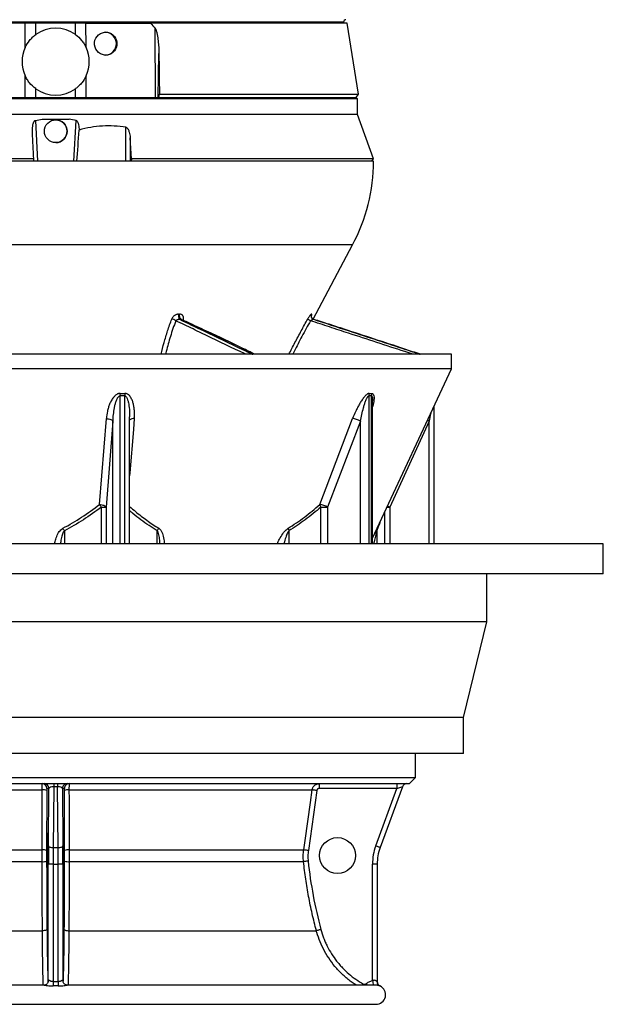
# Model space of a CAD drawing. Header units: millimetres. Extents: x 3838 to 8403, y 897 to 11532.
# Tile 2 of 5: x 5971 to 8403, y 897 to 5002. Entities that reach past the tile are written whole.
import ezdxf

# ---------------------------------------------------------------- set-up
doc = ezdxf.new("R2010")
doc.units = ezdxf.units.MM
doc.header["$LTSCALE"] = 5

msp = doc.modelspace()

# ---------------------------------------------------------------- linework, layer by layer
at = {"color": 8, "linetype": 'Continuous', "lineweight": 25}
for p, q in [((6120.9, 4991.7), (4920.8, 4991.7)), ((7321, 4991.7), (6120.9, 4991.7)), ((7358.1, 4062.3), (4883.7, 4062.3)), ((6388.9, 3432.8), (6388.9, 2816.8)), ((6408.6, 2816.8), (6408.6, 3432.8)), ((7425.8, 3432.8), (7425.8, 2816.8)), ((7437.3, 2816.8), (7437.3, 3432.8)), ((6359.9, 2816.8), (6359.9, 3327.9)), ((7391, 2816.8), (7391, 3327.9)), ((7678.1, 2816.8), (7678.1, 3327.9)), ((6311.7, 2816.8), (6311.7, 2969.6)), ((6330.9, 2969.6), (6330.9, 2816.8)), ((7226.2, 2816.8), (7226.2, 2969.6)), ((7254, 2969.6), (7254, 2816.8)), ((7502.4, 2969.6), (7513.4, 2969.6)), ((7513.4, 2969.6), (7513.4, 2816.8)), ((7493.3, 2816.8), (7493.3, 2950.1)), ((6157.2, 2870.6), (6157.2, 2816.8)), ((6544.5, 2816.8), (6544.5, 2870.6)), ((7092.7, 2870.6), (7092.7, 2816.8)), ((7459.1, 2870.6), (7459.1, 2816.8))]:
    msp.add_line(p, q, dxfattribs=at)
at = {"color": 7, "linetype": 'Continuous', "lineweight": 25}
for p, q in [((5994.4, 4986.6), (5912.5, 4986.6)), ((5994.1, 4885.9), (5994.4, 4986.6)), ((6037.8, 4986.6), (5994.4, 4986.6)), ((6037.8, 4939.3), (6037.8, 4986.6)), ((6120.9, 4986.6), (6037.8, 4986.6)), ((6204, 4986.6), (6120.9, 4986.6)), ((6247.4, 4986.6), (6204, 4986.6)), ((6204, 4939.3), (6204, 4986.6)), ((6247.8, 4885.9), (6247.4, 4986.6)), ((6247.4, 4986.6), (6329.3, 4986.6)), ((6329.3, 4986.6), (6516.7, 4986.6)), ((7335.9, 4986.6), (6516.7, 4986.6)), ((7320.9, 4986.6), (7321, 4991.7)), ((7383.5, 4691.5), (7335.9, 4986.6)), ((6537, 4676.6), (6536.2, 4964.2)), ((6548.2, 4676.6), (6551.3, 4861)), ((5993.5, 4676.6), (5993.7, 4768.1)), ((6248.4, 4676.6), (6248.1, 4768.1)), ((6037.8, 4676.6), (6037.8, 4714)), ((6204, 4676.6), (6204, 4714)), ((6551.2, 4676.6), (6553.3, 4691.5)), ((6553.3, 4691.5), (7383.5, 4691.5)), ((7372.8, 4676.6), (7383.5, 4691.5)), ((7378.4, 4671.6), (4863.4, 4671.6)), ((4868.4, 4676.6), (7373.4, 4676.6)), ((7378.4, 4671.6), (7373.4, 4676.6)), ((7378.4, 4606.6), (7378.4, 4671.6)), ((7378.4, 4606.6), (4863.4, 4606.6)), ((7445.9, 4421.6), (7378.4, 4606.6)), ((6036.5, 4581.6), (6045.4, 4411.6)), ((6065.1, 4586.6), (6177.5, 4586.6)), ((6121.3, 4584.1), (6121.3, 4584.1)), ((6197.1, 4411.6), (6206, 4581.6)), ((6414.1, 4411.6), (6414.1, 4553)), ((6121.3, 4489.1), (6121.3, 4489.1)), ((6437, 4421.6), (6431.4, 4509.4)), ((6431.4, 4509.4), (6431.4, 4411.6)), ((6029.9, 4421.6), (4795.9, 4421.6)), ((7445.9, 4411.6), (4795.9, 4411.6)), ((6030.5, 4411.6), (6029.9, 4421.6)), ((6437, 4421.6), (6435.3, 4411.6)), ((7445.9, 4421.6), (6437, 4421.6)), ((7435.9, 4411.6), (7445.9, 4421.6)), ((7194, 3753.6), (7358.1, 4062.3)), ((6633.3, 3773.8), (6637.4, 3773.8)), ((6641.5, 3752.5), (6637.3, 3752.5)), ((7187.1, 3773.8), (7187.9, 3773.8)), ((7196.2, 3752.5), (7195.4, 3752.5)), ((7770.9, 3606.6), (4470.9, 3606.6)), ((7770.9, 3545.5), (7770.9, 3606.6)), ((7770.9, 3545.5), (4470.9, 3545.5)), ((7441.8, 2839.7), (7770.9, 3545.5)), ((7441.8, 2816.8), (7441.8, 3414)), ((7698.7, 2816.8), (7698.7, 3390.7)), ((6303.3, 2980.2), (6332.2, 3338.5)), ((6359.9, 3327.9), (6330.9, 2969.6)), ((6429.3, 2816.8), (6429.3, 3346.3)), ((7221.7, 2980.2), (7358.6, 3338.5)), ((7391, 3327.9), (7254, 2969.6)), ((7678.1, 3327.9), (7513.4, 2969.6)), ((6311.7, 2969.6), (6330.9, 2969.6)), ((7226.2, 2969.6), (7254, 2969.6)), ((8403.4, 2816.8), (3838.4, 2816.8)), ((8403.4, 2691.8), (8403.4, 2816.8)), ((8403.4, 2691.8), (3838.4, 2691.8)), ((7918.4, 2491.8), (7918.4, 2691.8)), ((7918.4, 2491.8), (4323.4, 2491.8)), ((7820.9, 2091.8), (7918.4, 2491.8)), ((7820.9, 2091.8), (4420.9, 2091.8)), ((7820.9, 1941.8), (7820.9, 2091.8)), ((7820.9, 1941.8), (4420.9, 1941.8)), ((7620.9, 1841.6), (7620.9, 1941.8)), ((4620.9, 1841.6), (7620.9, 1841.6)), ((4645.9, 1816.6), (7595.9, 1816.6)), ((6113.2, 1816.6), (6113.2, 1803.5)), ((6128.7, 1816.6), (6128.7, 1803.5)), ((7595.9, 1816.6), (7620.9, 1841.6)), ((5051.7, 1790.8), (6065.4, 1790.8)), ((6084.4, 1788), (6083.4, 1537.6)), ((6093.1, 1796.6), (6084.6, 1796.6)), ((6090.8, 1556.9), (6093.1, 1796.6)), ((6113.2, 1803.5), (6110.8, 1550)), ((6128.7, 1803.5), (6113.2, 1803.5)), ((6131.1, 1550), (6128.7, 1803.5)), ((6148.8, 1796.6), (6151.1, 1556.9)), ((6157.2, 1796.6), (6148.8, 1796.6)), ((6158.4, 1537.6), (6157.5, 1788)), ((6176.5, 1790.8), (7190.1, 1790.8)), ((7209.4, 1788), (7174.1, 1537.6)), ((7542.8, 1796.6), (7219.3, 1796.6)), ((7454.9, 1556.9), (7542.8, 1796.6)), ((7566.1, 1803.5), (7473.1, 1550)), ((5087, 1540.4), (6064.5, 1540.4)), ((6110.8, 1550), (6131.1, 1550)), ((6177.3, 1540.4), (7154.8, 1540.4)), ((5087.9, 1491.4), (6064.5, 1491.4)), ((6090.4, 995.2), (6090.4, 1481.1)), ((6110.4, 1481.1), (6090.4, 1481.1)), ((6110.4, 1481.1), (6131.4, 1481.1)), ((6110.4, 1481.1), (6110.4, 991.2)), ((6151.4, 1481.1), (6131.4, 1481.1)), ((6131.4, 991.2), (6131.4, 1481.1)), ((6151.4, 1481.1), (6151.4, 995.2)), ((6177.3, 1491.4), (7154, 1491.4)), ((7441.4, 995.3), (7441.4, 1481.1)), ((7460.9, 1481.1), (7441.4, 1481.1)), ((7460.9, 1481.1), (7460.9, 991.1)), ((5034.2, 1203.4), (6065.8, 1203.4)), ((6176.1, 1203.4), (7207.6, 1203.4)), ((6090.4, 995.2), (6090.2, 992.5)), ((6110.4, 991.2), (6110.5, 973)), ((6131.4, 991.2), (6131.4, 973)), ((6151.4, 995.2), (6151.6, 992.7)), ((6073.1, 976.6), (4787.4, 976.6)), ((7454.5, 976.6), (6169, 976.6)), ((4785.9, 896.6), (7455.9, 896.6))]:
    msp.add_line(p, q, dxfattribs=at)
at = {"color": 8, "linetype": 'Continuous', "lineweight": 25, "flags": 128}
for points in [[(6649.2, 3749.8), (6649.8, 3749.8), (6652.4, 3749.6)], [(6448.7, 3338.5), (6445, 3293.2), (6430.3, 3112), (6429.3, 3099.2)], [(7671.1, 3331.4), (7673.9, 3330), (7678.1, 3327.9)], [(7403.6, 981.3), (7401.8, 978), (7401.1, 976.6)], [(7415, 982.4), (7417.6, 979.3), (7419.9, 976.6)]]:
    msp.add_lwpolyline(points, dxfattribs=at)
at = {"color": 7, "linetype": 'Continuous', "lineweight": 25, "flags": 128}
for points in [[(6332.2, 3338.5), (6337, 3338.2), (6341.7, 3337.6), (6346.2, 3336.6), (6350.3, 3335.3), (6353.8, 3333.7), (6356.7, 3331.9), (6358.7, 3330), (6359.9, 3327.9)], [(6303.3, 2980.2), (6308.1, 2979.9), (6312.8, 2979.2), (6317.2, 2978.2), (6321.3, 2976.9), (6324.8, 2975.3), (6327.7, 2973.5), (6329.7, 2971.6), (6330.9, 2969.6)], [(6064.5, 1540.4), (6064.7, 1580), (6065.2, 1738.4), (6065.4, 1790.8)], [(6176.5, 1790.8), (6176.6, 1751.2), (6177.1, 1592.8), (6177.3, 1540.4)], [(7154.8, 1540.4), (7160.4, 1580), (7182.8, 1738.4), (7190.1, 1790.8)], [(7209.4, 1788), (7205.7, 1788.6), (7202.3, 1789), (7199, 1789.5), (7196.2, 1789.9), (7193.8, 1790.3), (7191.9, 1790.5), (7190.7, 1790.7), (7190.1, 1790.8)], [(6090.8, 1556.9), (6091.2, 1555.5), (6092.4, 1554.3), (6094.3, 1553.1), (6096.8, 1552.1), (6099.8, 1551.2), (6103.2, 1550.6), (6106.9, 1550.1), (6110.8, 1550)], [(6131.1, 1550), (6134.9, 1550.1), (6138.6, 1550.6), (6142, 1551.2), (6145.1, 1552.1), (6147.5, 1553.1), (6149.4, 1554.3), (6150.6, 1555.5), (6151.1, 1556.9)], [(7174.1, 1537.6), (7170.4, 1538.1), (7166.9, 1538.6), (7163.7, 1539.1), (7160.9, 1539.5), (7158.5, 1539.8), (7156.6, 1540.1), (7155.4, 1540.3), (7154.8, 1540.4)], [(7473.1, 1550), (7472.8, 1550.1), (7471.8, 1550.6), (7470.1, 1551.2), (7467.9, 1552.1), (7465.1, 1553.1), (7461.9, 1554.3), (7458.5, 1555.5), (7454.9, 1556.9)], [(7173.3, 1493.5), (7169.7, 1493.2), (7166.2, 1492.8), (7162.9, 1492.4), (7160, 1492.1), (7157.6, 1491.8), (7155.8, 1491.6), (7154.6, 1491.5), (7154, 1491.4)], [(6084.8, 1208.6), (6084.4, 1207.6), (6083.2, 1206.7), (6081.5, 1205.8), (6079.1, 1205), (6076.3, 1204.4), (6073, 1203.9), (6069.5, 1203.5), (6065.8, 1203.4)], [(6157, 1208.6), (6157.5, 1207.6), (6158.6, 1206.7), (6160.4, 1205.8), (6162.7, 1205), (6165.6, 1204.4), (6168.8, 1203.9), (6172.4, 1203.5), (6176.1, 1203.4)], [(7226.4, 1208.6), (7222.8, 1207.6), (7219.4, 1206.7), (7216.3, 1205.8), (7213.5, 1205), (7211.1, 1204.4), (7209.4, 1203.9), (7208.2, 1203.6), (7207.6, 1203.4)]]:
    msp.add_lwpolyline(points, dxfattribs=at)
at = {"color": 7, "linetype": 'Continuous', "lineweight": 25}
msp.add_circle((7295.9, 1516.6), 75, dxfattribs=at)
for centre, radius, start, end in [((7331, 4991.6), 10, 91, 179), ((6120.9, 4826.6), 140, 53.5819, 126.4181), ((6327, 4901.6), 47.5, 272.0138, 88.1599), ((6120.9, 4826.6), 140, 154.9502, 204.7025), ((6120.9, 4826.6), 140, 335.2975, 25.0498), ((6120.9, 4826.6), 140, 233.5819, 306.4181), ((6121.3, 4536.6), 47.5, 270, 90), ((6695.9, 4414.4), 750, 332, 359.7863), ((6598.8, 3715.8), 38.2, 53.2872, 80.8262), ((6654.7, 3766.8), 22.5, 161.9966, 219.3654), ((6658.7, 3766.8), 22.4, 161.8841, 219.6462), ((7229.6, 3835.1), 100.2, 234.5325, 242.2732), ((7200.4, 3766.8), 15.1, 152.1672, 250.6886), ((7201.2, 3766.8), 15.1, 152.1591, 250.7272), ((6521.5, 3431.3), 132.6, 174.766, 179.3378), ((6540.8, 3434.7), 132.2, 176.2483, 180.8294), ((7455.6, 3432.6), 29.8, 158.8931, 179.679), ((7466.9, 3433.1), 29.6, 159.6775, 180.5739), ((7350, 3257.1), 81.9, 59.925, 83.9442), ((6201.1, 2890.4), 136, 35.6155, 41.302), ((7212.9, 2898.6), 82, 59.9387, 83.8657), ((7254.8, 2988.2), 34.1, 193.6165, 213.0491), ((6046.5, 2815.5), 123.6, 26.4676, 32.086), ((6591.8, 2850.1), 51.5, 142.9048, 156.5545), ((7126.6, 2885.8), 37.1, 187.0862, 204.0861), ((6064.6, 1796.6), 20, 359.9902, 89.9902), ((6073.1, 1796.6), 20, 359.9902, 89.9902), ((6168.8, 1796.6), 20, 90.0098, 180.0098), ((6177.2, 1796.6), 20, 90.0098, 180.0098), ((7410.7, 1801.6), 191.5, 175.5056, 181.4954), ((7734.2, 1801.6), 191.5, 175.5056, 181.4954), ((7584.9, 1796.6), 20, 90, 159.8637), ((6069.5, 1753.1), 37.9, 67.0065, 96.2971), ((6172.3, 1753.1), 37.9, 83.7029, 112.9935), ((6068.7, 1502.8), 37.8, 66.9714, 96.2874), ((6173.2, 1502.8), 37.8, 83.7126, 113.0286), ((7661.4, 1481.1), 220, 159.8637, 180), ((7660.9, 1481.1), 200, 159.8637, 180), ((6068.7, 1539.7), 48.5, 265.049, 287.6887), ((6173.2, 1539.7), 48.5, 252.3113, 274.951), ((7480.9, 991.2), 20, 179.6349, 245.3198), ((7480.9, 991.1), 20, 180, 205.2223), ((7455.9, 936.6), 40, 270, 65.4399)]:
    msp.add_arc(centre, radius, start, end, dxfattribs=at)
at = {"color": 8, "linetype": 'Continuous', "lineweight": 25}
for centre, radius, start, end in [((6446, 3314.4), 24.3, 83.4522, 133.4951), ((7625.5, 3207.2), 262.7, 242.5754, 244.7495), ((7478.6, 2872.8), 19.7, 165.5274, 186.4902), ((7791.5, 1066.4), 357.2, 191.4803, 194.5585), ((7480.9, 991.1), 20, 205.2225, 245.1756)]:
    msp.add_arc(centre, radius, start, end, dxfattribs=at)
at = {"color": 7, "linetype": 'Continuous', "lineweight": 25}
for centre, major_axis, ratio in [((6329.6, 4901.6), (-4.7, 47.3), 0.984511), ((6121.3, 4536.6), (-33.5, 33.6), 0.999986)]:
    msp.add_ellipse(centre, major_axis=major_axis, ratio=ratio, dxfattribs=at)
for centre, major_axis, ratio, start_param, end_param in [((6204.9, 4560.8), (21.1, 353.2), 0.041753, 4.278893, 4.660644), ((6113.1, 1796.6), (20, 0.2), 0.344097, 1.559996, 3.106213), ((6128.8, 1796.6), (20, -0.2), 0.344097, 0.03538, 1.581597), ((7542.3, 1796.6), (23.8, 6.9), 0.005862, 4.73267, 6.278886), ((6086.6, 1516.6), (0, 95), 0.026186, 0.339507, 2.826215), ((6086.6, 1516.6), (0, 95), 0.026186, 4.712389, 6.048944), ((6155.2, 1516.6), (0, 95), 0.026186, 0.207281, 2.938486), ((6155.2, 1516.6), (0, 95), 0.026186, 4.712389, 5.888562), ((6096.2, 1481.1), (0, 220), 0.026186, 1.219352, 1.570796), ((6116.2, 1481.1), (0, 200), 0.028805, 1.219352, 1.570796), ((6125.7, 1481.1), (0, 200), 0.028805, 4.712389, 5.063834), ((6145.7, 1481.1), (0, 220), 0.026186, 4.712389, 5.063834), ((6086.6, 1516.6), (0, 95), 0.026186, 3.391721, 4.712389), ((6155.2, 1516.6), (0, 95), 0.026186, 3.570047, 4.712389)]:
    msp.add_ellipse(centre, major_axis=major_axis, ratio=ratio, start_param=start_param, end_param=end_param, dxfattribs=at)
at = {"color": 8, "linetype": 'Continuous', "lineweight": 25}
for centre, start_param, end_param in [((6086.6, 1516.6), 6.048944, 6.622692), ((6155.2, 1516.6), 5.888562, 6.490466), ((6086.6, 1516.6), 2.826215, 3.391721), ((6155.2, 1516.6), 2.938486, 3.570047)]:
    msp.add_ellipse(centre, major_axis=(0, 95), ratio=0.026186, start_param=start_param, end_param=end_param, dxfattribs=at)
at = {"color": 7, "linetype": 'Continuous', "lineweight": 25}
for points in [[(6516.7, 4986.6), (6523.4, 4979.3), (6529.9, 4971.8), (6536.2, 4964.2)], [(6551.3, 4861), (6552, 4804.5), (6552.7, 4748), (6553.3, 4691.5)], [(6036.5, 4581.6), (6046, 4583.6), (6055.5, 4585.3), (6065.1, 4586.6)], [(6206, 4581.6), (6196.5, 4583.6), (6187, 4585.3), (6177.5, 4586.6)], [(6029.9, 4421.6), (6028, 4458.1), (6026.1, 4494.5), (6024.2, 4530.9)], [(6408.6, 3432.8), (6402, 3432.7), (6395.5, 3432.7), (6388.9, 3432.8)], [(6389.5, 3443.3), (6395.9, 3443.3), (6402.4, 3443.3), (6408.9, 3443.3)], [(7437.3, 3432.8), (7433.5, 3432.7), (7429.7, 3432.7), (7425.8, 3432.8)], [(7427.8, 3443.3), (7431.6, 3443.3), (7435.4, 3443.3), (7439.1, 3443.3)], [(6083.4, 1537.6), (6083.4, 1530.3), (6083.4, 1515.6), (6083.4, 1500.9), (6083.4, 1493.5)], [(6158.4, 1493.5), (6158.5, 1500.9), (6158.5, 1515.6), (6158.4, 1530.3), (6158.4, 1537.6)], [(7174.1, 1537.6), (7173, 1530.3), (7171.9, 1515.6), (7172.5, 1500.9), (7173.3, 1493.5)], [(6083.4, 1493.5), (6083.5, 1445.4), (6083.9, 1349.7), (6084.5, 1255.4), (6084.8, 1208.6)], [(6157, 1208.6), (6157.4, 1255.4), (6157.9, 1349.7), (6158.3, 1445.4), (6158.4, 1493.5)]]:
    msp.add_open_spline(points, degree=3, dxfattribs=at)
for points, knots in [([(5994.1, 4885.9), (5999, 4896.5), (6005.2, 4906.3), (6014.3, 4917.5), (6016.3, 4919.7), (6020.2, 4924), (6022.3, 4926), (6028.6, 4932.1), (6033.1, 4935.8), (6037.8, 4939.3)], [0, 0, 0, 0, 0.5, 0.5, 0.625, 0.625, 0.75, 0.75, 1, 1, 1, 1]), ([(6204, 4939.3), (6213.5, 4932.3), (6221.8, 4924.4), (6231, 4913.2), (6232.8, 4910.9), (6236.2, 4906.2), (6237.8, 4903.7), (6242.5, 4896.3), (6245.3, 4891.2), (6247.8, 4885.9)], [0, 0, 0, 0, 0.5, 0.5, 0.625, 0.625, 0.75, 0.75, 1, 1, 1, 1]), ([(6536.2, 4964.2), (6536.9, 4963.3), (6537.4, 4962.4), (6538.4, 4960.4), (6538.8, 4959.4), (6540, 4956.3), (6540.7, 4954.1), (6542.5, 4947.8), (6543.4, 4943.5), (6545.1, 4934.9), (6545.8, 4930.5), (6547.1, 4921.9), (6547.6, 4917.5), (6549.1, 4904.5), (6549.8, 4895.8), (6550.9, 4878.4), (6551.2, 4869.7), (6551.3, 4861)], [0, 0, 0, 0, 0.03125, 0.03125, 0.0625, 0.0625, 0.125, 0.125, 0.25, 0.25, 0.375, 0.375, 0.5, 0.5, 0.75, 0.75, 1, 1, 1, 1]), ([(6037.8, 4714), (6028.2, 4721), (6019.8, 4729.1), (6010.5, 4740.5), (6008.8, 4742.8), (6005.3, 4747.6), (6003.7, 4750.1), (5999, 4757.6), (5996.2, 4762.8), (5993.7, 4768.1)], [0, 0, 0, 0, 0.5, 0.5, 0.625, 0.625, 0.75, 0.75, 1, 1, 1, 1]), ([(6248.1, 4768.1), (6243.2, 4757.4), (6237, 4747.5), (6227.8, 4736.1), (6225.8, 4733.9), (6221.8, 4729.6), (6219.8, 4727.4), (6213.3, 4721.3), (6208.8, 4717.5), (6204, 4714)], [0, 0, 0, 0, 0.5, 0.5, 0.625, 0.625, 0.75, 0.75, 1, 1, 1, 1]), ([(6024.2, 4530.9), (6024, 4535.4), (6023.9, 4539.9), (6024.3, 4548.8), (6024.6, 4553.3), (6025.6, 4559.9), (6026, 4562.2), (6027, 4566.6), (6027.6, 4568.8), (6028.8, 4572), (6029.2, 4573), (6030.1, 4575.1), (6030.7, 4576.1), (6031.9, 4578.1), (6032.6, 4579), (6034.3, 4580.6), (6035.3, 4581.3), (6036.5, 4581.6)], [0, 0, 0, 0, 0.25, 0.25, 0.5, 0.5, 0.625, 0.625, 0.75, 0.75, 0.8125, 0.8125, 0.875, 0.875, 0.9375, 0.9375, 1, 1, 1, 1]), ([(6206, 4581.6), (6206.5, 4581.5), (6206.9, 4581.3), (6207.8, 4580.8), (6208.2, 4580.6), (6209.3, 4579.7), (6209.9, 4579), (6211.6, 4576.7), (6212.5, 4575.1), (6213.9, 4571.7), (6214.5, 4570), (6215.5, 4566.5), (6215.9, 4564.8), (6217, 4559.5), (6217.5, 4556), (6218.3, 4548.8), (6218.5, 4545.2), (6218.5, 4541.6)], [0, 0, 0, 0, 0.03125, 0.03125, 0.0625, 0.0625, 0.125, 0.125, 0.25, 0.25, 0.375, 0.375, 0.5, 0.5, 0.75, 0.75, 1, 1, 1, 1]), ([(6414.1, 4553), (6381.4, 4558.2), (6348.8, 4559.8), (6299.7, 4556.9), (6283.4, 4555.1), (6250.6, 4549.6), (6234.5, 4546), (6218.5, 4541.6)], [0, 0, 0, 0, 0.5, 0.5, 0.75, 0.75, 1, 1, 1, 1]), ([(6414.1, 4553), (6414.6, 4553), (6415.1, 4552.8), (6416.1, 4552.4), (6416.5, 4552.1), (6417.9, 4551.2), (6418.6, 4550.4), (6420, 4548.9), (6420.7, 4548), (6421.8, 4546.3), (6422.4, 4545.4), (6423.8, 4542.6), (6424.7, 4540.8), (6426.2, 4537), (6426.8, 4535.1), (6428.5, 4529.3), (6429.4, 4525.3), (6430.7, 4517.4), (6431.2, 4513.4), (6431.4, 4509.4)], [0, 0, 0, 0, 0.03125, 0.03125, 0.0625, 0.0625, 0.125, 0.125, 0.1875, 0.1875, 0.25, 0.25, 0.375, 0.375, 0.5, 0.5, 0.75, 0.75, 1, 1, 1, 1]), ([(6633.3, 3773.8), (6631.9, 3773.8), (6630.4, 3773.7), (6627.5, 3773.1), (6626.1, 3772.8), (6623.2, 3771.8), (6621.8, 3771.1), (6619, 3769.7), (6617.7, 3768.9), (6615.1, 3767), (6613.9, 3766), (6611.6, 3763.8), (6610.5, 3762.7), (6608.5, 3760.2), (6607.6, 3758.9), (6606.1, 3756.3), (6605.4, 3754.9), (6604.9, 3753.5)], [0, 0, 0, 0, 0.125, 0.125, 0.25, 0.25, 0.375, 0.375, 0.5, 0.5, 0.625, 0.625, 0.75, 0.75, 0.875, 0.875, 1, 1, 1, 1]), ([(6621.6, 3746.4), (6622.5, 3747.4), (6623.5, 3748.3), (6625.8, 3749.9), (6627.1, 3750.6), (6629.1, 3751.4), (6629.9, 3751.7), (6631.3, 3752.1), (6632, 3752.2), (6633.5, 3752.5), (6634.3, 3752.5), (6635.8, 3752.6), (6636.6, 3752.6), (6637.3, 3752.5)], [0, 0, 0, 0, 0.25, 0.25, 0.5, 0.5, 0.625, 0.625, 0.75, 0.75, 0.875, 0.875, 1, 1, 1, 1]), ([(6652.4, 3749.6), (6653, 3751.1), (6653.4, 3752.7), (6654, 3755.7), (6654.1, 3757.2), (6653.9, 3760.1), (6653.7, 3761.5), (6653.1, 3763.6), (6652.9, 3764.2), (6652.4, 3765.4), (6651.7, 3766.6), (6650.9, 3767.7), (6650.1, 3768.7), (6649.6, 3769.2), (6648.1, 3770.6), (6647, 3771.3), (6644.6, 3772.5), (6643.2, 3773), (6640.4, 3773.6), (6639, 3773.8), (6637.4, 3773.8)], [0, 0, 0, 0, 0.125, 0.125, 0.25, 0.25, 0.375, 0.375, 0.4375, 0.4375, 0.5, 0.5625, 0.5625, 0.625, 0.625, 0.75, 0.75, 0.875, 0.875, 1, 1, 1, 1]), ([(6950.5, 3606.6), (6933.3, 3615.2), (6901.4, 3631.2), (6854, 3654.4), (6807.4, 3676.5), (6749.8, 3703.2), (6695.8, 3728), (6658, 3745.6), (6646.1, 3751.2), (6645.5, 3751.5)], [0, 0, 0, 0, 0.176025, 0.327, 0.476185, 0.631654, 0.88289, 0.994785, 1, 1, 1, 1]), ([(7187.1, 3773.8), (7186.8, 3773.8), (7186.4, 3773.7), (7185.6, 3773.1), (7185.1, 3772.8), (7184, 3771.8), (7183.4, 3771.1), (7182.1, 3769.7), (7181.4, 3768.9), (7180, 3767), (7179.3, 3766), (7177.7, 3763.8), (7176.9, 3762.7), (7175.4, 3760.2), (7174.5, 3758.9), (7173, 3756.3), (7172.2, 3754.9), (7171.4, 3753.5)], [0, 0, 0, 0, 0.125, 0.125, 0.25, 0.25, 0.375, 0.375, 0.5, 0.5, 0.625, 0.625, 0.75, 0.75, 0.875, 0.875, 1, 1, 1, 1]), ([(7182.9, 3746.4), (7184.1, 3747.4), (7185.2, 3748.3), (7187.6, 3749.9), (7188.7, 3750.6), (7190.4, 3751.4), (7190.9, 3751.7), (7192, 3752.1), (7192.5, 3752.2), (7193.4, 3752.5), (7193.9, 3752.5), (7194.7, 3752.6), (7195.1, 3752.6), (7195.4, 3752.5)], [0, 0, 0, 0, 0.25, 0.25, 0.5, 0.5, 0.625, 0.625, 0.75, 0.75, 0.875, 0.875, 1, 1, 1, 1]), ([(7195.7, 3752.9), (7195.1, 3753.1), (7193, 3753.8), (7190.3, 3756.3), (7188, 3759.6), (7186.9, 3762.7), (7186.7, 3765.1), (7186.8, 3766.4), (7186.8, 3766.8), (7186.8, 3766.7), (7186.8, 3766.7)], [0, 0, 0, 0, 0.08852, 0.307711, 0.490588, 0.648943, 0.786151, 0.888371, 0.978372, 1, 1, 1, 1]), ([(7195.4, 3752.5), (7245, 3736.4), (7372.9, 3694.7), (7520, 3646.4), (7618.8, 3613.8), (7639.5, 3607), (7640.7, 3606.6)], [0, 0, 0, 0, 0.333704, 0.860336, 0.992003, 1, 1, 1, 1]), ([(7641.4, 3606.6), (7619.5, 3613.9), (7555.6, 3635.1), (7449.6, 3670), (7344.7, 3704.3), (7260.7, 3731.6), (7218.2, 3745.4), (7196.7, 3752.4), (7196.2, 3752.5)], [0, 0, 0, 0, 0.147184, 0.43046, 0.713708, 0.855336, 0.996958, 1, 1, 1, 1]), ([(6389.5, 3443.3), (6388, 3443.4), (6386.6, 3443.3), (6383.8, 3442.8), (6382.4, 3442.4), (6379.7, 3441.5), (6378.4, 3440.9), (6375.8, 3439.6), (6374.6, 3438.9), (6371.1, 3436.5), (6369, 3434.7), (6366, 3431.8), (6365, 3430.8), (6363.2, 3428.8), (6362.3, 3427.7), (6358, 3422.4), (6355.1, 3417.9), (6351.3, 3410.9), (6350.1, 3408.5), (6347.8, 3403.7), (6346.8, 3401.2), (6343.8, 3393.9), (6342.1, 3388.9), (6339.1, 3379), (6337.8, 3374), (6334.6, 3358.9), (6333.1, 3348.8), (6332.2, 3338.5)], [0, 0, 0, 0, 0.03125, 0.03125, 0.0625, 0.0625, 0.09375, 0.09375, 0.125, 0.125, 0.1875, 0.1875, 0.21875, 0.21875, 0.25, 0.25, 0.375, 0.375, 0.4375, 0.4375, 0.5, 0.5, 0.625, 0.625, 0.75, 0.75, 1, 1, 1, 1]), ([(6359.9, 3327.9), (6360.3, 3337.3), (6361, 3346.6), (6362.9, 3365.1), (6364.2, 3374.3), (6366.7, 3388.2), (6367.7, 3392.8), (6369.9, 3401.9), (6371.2, 3406.4), (6373.5, 3413.1), (6374.3, 3415.3), (6376.2, 3419.6), (6377.2, 3421.8), (6379, 3424.9), (6379.6, 3425.9), (6381, 3427.8), (6381.8, 3428.8), (6383.4, 3430.5), (6384.4, 3431.3), (6386, 3432.2), (6386.5, 3432.4), (6387.7, 3432.7), (6388.3, 3432.8), (6388.9, 3432.8)], [0, 0, 0, 0, 0.25, 0.25, 0.5, 0.5, 0.625, 0.625, 0.75, 0.75, 0.8125, 0.8125, 0.875, 0.875, 0.90625, 0.90625, 0.9375, 0.9375, 0.96875, 0.96875, 0.984375, 0.984375, 1, 1, 1, 1]), ([(6448.7, 3338.5), (6449.1, 3343.6), (6449.4, 3348.7), (6449.6, 3358.9), (6449.5, 3364), (6448.9, 3374), (6448.5, 3379), (6447.1, 3389), (6446.2, 3393.9), (6444.5, 3401.3), (6443.8, 3403.7), (6442.4, 3408.5), (6441.6, 3410.9), (6438.9, 3417.9), (6436.8, 3422.4), (6432.7, 3428.9), (6431.2, 3430.9), (6427.8, 3434.8), (6426, 3436.6), (6421.8, 3439.7), (6419.5, 3441), (6415.7, 3442.4), (6414.4, 3442.8), (6411.7, 3443.3), (6410.3, 3443.4), (6408.9, 3443.3)], [0, 0, 0, 0, 0.125, 0.125, 0.25, 0.25, 0.375, 0.375, 0.5, 0.5, 0.5625, 0.5625, 0.625, 0.625, 0.75, 0.75, 0.8125, 0.8125, 0.875, 0.875, 0.9375, 0.9375, 0.96875, 0.96875, 1, 1, 1, 1]), ([(7427.8, 3443.3), (7427, 3443.4), (7426.1, 3443.3), (7424.3, 3442.8), (7423.4, 3442.4), (7421.4, 3441.5), (7420.5, 3440.9), (7418.5, 3439.6), (7417.6, 3438.9), (7414.7, 3436.5), (7412.8, 3434.7), (7410.1, 3431.8), (7409.2, 3430.8), (7407.4, 3428.8), (7406.5, 3427.7), (7402.1, 3422.4), (7398.9, 3417.9), (7394.3, 3410.9), (7392.7, 3408.5), (7389.8, 3403.7), (7388.3, 3401.2), (7384.1, 3393.9), (7381.4, 3388.9), (7376.3, 3379), (7373.8, 3374), (7366.8, 3358.9), (7362.5, 3348.8), (7358.6, 3338.5)], [0, 0, 0, 0, 0.03125, 0.03125, 0.0625, 0.0625, 0.09375, 0.09375, 0.125, 0.125, 0.1875, 0.1875, 0.21875, 0.21875, 0.25, 0.25, 0.375, 0.375, 0.4375, 0.4375, 0.5, 0.5, 0.625, 0.625, 0.75, 0.75, 1, 1, 1, 1]), ([(7391, 3327.9), (7392.8, 3337.3), (7394.7, 3346.6), (7399, 3365.1), (7401.3, 3374.3), (7405.2, 3388.2), (7406.5, 3392.8), (7409.4, 3401.9), (7410.9, 3406.4), (7413.4, 3413.1), (7414.3, 3415.3), (7416.1, 3419.6), (7417.1, 3421.8), (7418.6, 3424.9), (7419.2, 3425.9), (7420.3, 3427.8), (7420.9, 3428.8), (7422.2, 3430.5), (7422.9, 3431.3), (7424, 3432.2), (7424.4, 3432.4), (7425.1, 3432.7), (7425.5, 3432.8), (7425.8, 3432.8)], [0, 0, 0, 0, 0.25, 0.25, 0.5, 0.5, 0.625, 0.625, 0.75, 0.75, 0.8125, 0.8125, 0.875, 0.875, 0.90625, 0.90625, 0.9375, 0.9375, 0.96875, 0.96875, 0.984375, 0.984375, 1, 1, 1, 1]), ([(6151.2, 2881.2), (6177.9, 2895.4), (6203.9, 2911), (6254.6, 2944.1), (6279.2, 2961.7), (6303.3, 2980.2)], [0, 0, 0, 0, 0.5, 0.5, 1, 1, 1, 1]), ([(6311.7, 2969.6), (6287.2, 2951.1), (6262.1, 2933.5), (6210.7, 2900.3), (6184.3, 2884.8), (6157.2, 2870.6)], [0, 0, 0, 0, 0.5, 0.5, 1, 1, 1, 1]), ([(7089.8, 2881.2), (7112.9, 2895.4), (7135.5, 2911), (7179.4, 2944.1), (7200.8, 2961.7), (7221.7, 2980.2)], [0, 0, 0, 0, 0.5, 0.5, 1, 1, 1, 1]), ([(7226.2, 2969.6), (7205, 2951.1), (7183.4, 2933.5), (7139, 2900.3), (7116.2, 2884.8), (7092.7, 2870.6)], [0, 0, 0, 0, 0.5, 0.5, 1, 1, 1, 1]), ([(6065.4, 1790.8), (6065.4, 1792.6), (6065.4, 1794.3), (6065.3, 1797.7), (6065.3, 1799.4), (6065.3, 1802.5), (6065.3, 1804), (6065.2, 1806.1), (6065.2, 1806.8), (6065.2, 1808.1), (6065.1, 1808.7), (6065.1, 1810.5), (6065.1, 1811.5), (6065, 1813.3), (6064.9, 1814.1), (6064.8, 1815.4), (6064.8, 1815.8), (6064.7, 1816.5), (6064.7, 1816.6), (6064.6, 1816.6)], [0, 0, 0, 0, 0.125, 0.125, 0.25, 0.25, 0.375, 0.375, 0.4375, 0.4375, 0.5, 0.5, 0.625, 0.625, 0.75, 0.75, 0.875, 0.875, 1, 1, 1, 1]), ([(6177.2, 1816.6), (6177.2, 1816.6), (6177.1, 1816.5), (6177, 1815.9), (6177, 1815.4), (6176.9, 1814.1), (6176.9, 1813.3), (6176.8, 1812), (6176.8, 1811.5), (6176.8, 1810.4), (6176.7, 1809.9), (6176.7, 1808.1), (6176.7, 1806.8), (6176.6, 1804.1), (6176.6, 1802.5), (6176.5, 1799.4), (6176.5, 1797.8), (6176.5, 1794.4), (6176.5, 1792.6), (6176.5, 1790.8)], [0, 0, 0, 0, 0.125, 0.125, 0.25, 0.25, 0.375, 0.375, 0.4375, 0.4375, 0.5, 0.5, 0.625, 0.625, 0.75, 0.75, 0.875, 0.875, 1, 1, 1, 1]), ([(7190.1, 1790.8), (7190.4, 1792.6), (7190.8, 1794.3), (7191.9, 1797.7), (7192.6, 1799.4), (7194.3, 1802.5), (7195.3, 1804), (7197, 1806.1), (7197.6, 1806.8), (7198.8, 1808.1), (7199.5, 1808.7), (7201.5, 1810.5), (7203, 1811.5), (7206, 1813.3), (7207.7, 1814.1), (7211, 1815.4), (7212.7, 1815.8), (7216.2, 1816.5), (7218, 1816.6), (7219.8, 1816.6)], [0, 0, 0, 0, 0.125, 0.125, 0.25, 0.25, 0.375, 0.375, 0.4375, 0.4375, 0.5, 0.5, 0.625, 0.625, 0.75, 0.75, 0.875, 0.875, 1, 1, 1, 1]), ([(6084.6, 1796.6), (6084.6, 1796.6), (6084.6, 1796.4), (6084.5, 1795.8), (6084.5, 1795.5), (6084.5, 1794.9), (6084.5, 1794.6), (6084.4, 1793.8), (6084.4, 1793.4), (6084.4, 1792.4), (6084.4, 1791.9), (6084.4, 1790.4), (6084.4, 1789.2), (6084.4, 1788)], [0, 0, 0, 0, 0.25, 0.25, 0.375, 0.375, 0.5, 0.5, 0.625, 0.625, 0.75, 0.75, 1, 1, 1, 1]), ([(6157.5, 1788), (6157.5, 1789.2), (6157.5, 1790.4), (6157.5, 1791.9), (6157.4, 1792.5), (6157.4, 1793.4), (6157.4, 1793.8), (6157.4, 1794.6), (6157.4, 1794.9), (6157.4, 1795.5), (6157.3, 1795.8), (6157.3, 1796.4), (6157.3, 1796.6), (6157.2, 1796.6)], [0, 0, 0, 0, 0.25, 0.25, 0.375, 0.375, 0.5, 0.5, 0.625, 0.625, 0.75, 0.75, 1, 1, 1, 1]), ([(7219.3, 1796.6), (7218.1, 1796.6), (7216.9, 1796.4), (7215.3, 1795.8), (7214.7, 1795.5), (7213.7, 1794.9), (7213.2, 1794.6), (7212.3, 1793.8), (7211.9, 1793.4), (7211.1, 1792.4), (7210.8, 1791.9), (7209.9, 1790.4), (7209.6, 1789.2), (7209.4, 1788)], [0, 0, 0, 0, 0.25, 0.25, 0.375, 0.375, 0.5, 0.5, 0.625, 0.625, 0.75, 0.75, 1, 1, 1, 1]), ([(6087.3, 1607.2), (6087.3, 1607.2), (6087.2, 1607.4), (6087.3, 1607.1), (6087.3, 1606.8)], [0, 0, 0, 0, 0.101772, 1, 1, 1, 1]), ([(6154.6, 1607.1), (6154.6, 1607.1), (6154.6, 1607.3), (6154.6, 1607.2), (6154.6, 1607.2)], [0, 0, 0, 0, 0.284872, 1, 1, 1, 1]), ([(6064.5, 1491.4), (6064.5, 1499.6), (6064.5, 1507.7), (6064.5, 1524.1), (6064.5, 1532.2), (6064.5, 1540.4)], [0, 0, 0, 0, 0.5, 0.5, 1, 1, 1, 1]), ([(6177.3, 1540.4), (6177.3, 1532.2), (6177.4, 1524.1), (6177.4, 1507.8), (6177.4, 1499.6), (6177.3, 1491.4)], [0, 0, 0, 0, 0.5, 0.5, 1, 1, 1, 1]), ([(7154, 1491.4), (7153.1, 1499.6), (7152.8, 1507.7), (7153, 1524.1), (7153.7, 1532.2), (7154.8, 1540.4)], [0, 0, 0, 0, 0.5, 0.5, 1, 1, 1, 1]), ([(6065.8, 1203.4), (6065.6, 1227), (6065.5, 1250.7), (6065.2, 1298.4), (6065.1, 1322.3), (6064.9, 1370.4), (6064.8, 1394.5), (6064.6, 1442.9), (6064.6, 1467.1), (6064.5, 1491.4)], [0, 0, 0, 0, 0.25, 0.25, 0.5, 0.5, 0.75, 0.75, 1, 1, 1, 1]), ([(6177.3, 1491.4), (6177.3, 1467.1), (6177.2, 1442.9), (6177, 1394.5), (6176.9, 1370.4), (6176.7, 1322.4), (6176.6, 1298.4), (6176.4, 1250.7), (6176.2, 1227), (6176.1, 1203.4)], [0, 0, 0, 0, 0.25, 0.25, 0.5, 0.5, 0.75, 0.75, 1, 1, 1, 1]), ([(7207.6, 1203.4), (7201.3, 1227), (7195.4, 1250.7), (7184.6, 1298.4), (7179.7, 1322.3), (7170.7, 1370.4), (7166.7, 1394.5), (7159.6, 1442.9), (7156.6, 1467.1), (7154, 1491.4)], [0, 0, 0, 0, 0.25, 0.25, 0.5, 0.5, 0.75, 0.75, 1, 1, 1, 1]), ([(7173.3, 1493.5), (7178.4, 1445.4), (7185.4, 1397.5), (7203.1, 1302.5), (7213.8, 1255.4), (7226.4, 1208.6)], [0, 0, 0, 0, 0.5, 0.5, 1, 1, 1, 1]), ([(6087.3, 1426.6), (6087.3, 1426.3), (6087.2, 1425.9), (6087.3, 1426.1), (6087.3, 1426.1)], [0, 0, 0, 0, 0.928555, 1, 1, 1, 1]), ([(6154.6, 1426.1), (6154.6, 1426.1), (6154.6, 1425.9), (6154.6, 1426.1), (6154.5, 1426.6), (6154.5, 1426.6)], [0, 0, 0, 0, 0.081145, 0.98089, 1, 1, 1, 1]), ([(6154.6, 1426.1), (6154.6, 1426.1), (6154.6, 1426), (6154.6, 1426.1), (6154.6, 1426.2)], [0, 0, 0, 0, 0.757268, 1, 1, 1, 1]), ([(7226.4, 1208.6), (7229.6, 1196.5), (7233.4, 1184.7), (7240.1, 1167.3), (7242.4, 1161.5), (7247.4, 1150.2), (7250, 1144.6), (7263.8, 1117.1), (7276.9, 1096.4), (7295.8, 1072.1), (7299.8, 1067.3), (7307.9, 1057.9), (7312.1, 1053.3), (7324.9, 1039.9), (7333.8, 1031.4), (7361.8, 1007.5), (7381.9, 993.4), (7403.6, 981.3)], [0, 0, 0, 0, 0.125, 0.125, 0.1875, 0.1875, 0.25, 0.25, 0.5, 0.5, 0.5625, 0.5625, 0.625, 0.625, 0.75, 0.75, 1, 1, 1, 1]), ([(6090.1, 992.6), (6090, 991.7), (6089.7, 989.2), (6087.7, 985), (6084.4, 981), (6080.4, 978.4), (6076.8, 977), (6074.1, 976.7), (6073.4, 976.7), (6073.2, 976.7)], [0, 0, 0, 0, 0.1017604, 0.2901762, 0.4947635, 0.6705326, 0.8240992, 0.9507976, 1, 1, 1, 1]), ([(6110.4, 991.2), (6109.1, 991.2), (6107.8, 991.3), (6105.2, 991.7), (6103.9, 992), (6101.6, 992.8), (6100.5, 993.2), (6098.4, 994), (6097.4, 994.5), (6095.6, 995.3), (6094.8, 995.7), (6093.3, 996.3), (6092.6, 996.5), (6091.6, 996.7), (6091.1, 996.6), (6090.6, 996.2), (6090.4, 995.8), (6090.4, 995.2)], [0, 0, 0, 0, 0.125, 0.125, 0.25, 0.25, 0.375, 0.375, 0.5, 0.5, 0.625, 0.625, 0.75, 0.75, 0.875, 0.875, 1, 1, 1, 1]), ([(6110.4, 991.2), (6113.9, 991.2), (6117.4, 991.2), (6120.9, 991.2), (6124.4, 991.2), (6127.9, 991.2), (6131.4, 991.2)], [0, 0, 0, 0, 0.002103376, 0.002103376, 0.002103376, 0.004206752, 0.004206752, 0.004206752, 0.004206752]), ([(6151.4, 995.2), (6151.4, 995.8), (6151.3, 996.2), (6150.7, 996.6), (6150.3, 996.7), (6149.2, 996.5), (6148.6, 996.3), (6147.1, 995.7), (6146.2, 995.3), (6144.4, 994.5), (6143.5, 994), (6141.4, 993.2), (6140.3, 992.8), (6137.9, 992), (6136.7, 991.7), (6134.1, 991.3), (6132.8, 991.2), (6131.4, 991.2)], [0, 0, 0, 0, 0.125, 0.125, 0.25, 0.25, 0.375, 0.375, 0.5, 0.5, 0.625, 0.625, 0.75, 0.75, 0.875, 0.875, 1, 1, 1, 1]), ([(6168.7, 976.6), (6168.7, 976.6), (6168.3, 976.6), (6166, 976.8), (6162.5, 977.9), (6158.4, 980.3), (6154.8, 984), (6152.4, 988.4), (6151.9, 991.4), (6151.7, 992.7)], [0, 0, 0, 0, 0.009894, 0.133538, 0.291889, 0.468969, 0.655534, 0.859062, 1, 1, 1, 1]), ([(7415, 982.4), (7418.8, 985.6), (7422.9, 988.3), (7429.6, 991.6), (7431.9, 992.5), (7436.6, 994.2), (7439, 994.8), (7441.4, 995.3)], [0, 0, 0, 0, 0.5, 0.5, 0.75, 0.75, 1, 1, 1, 1]), ([(7460.9, 991.1), (7460.9, 991.1), (7460.8, 991.2), (7460.3, 991.6), (7459.9, 991.9), (7458.9, 992.6), (7458.3, 993.1), (7457, 993.9), (7456.2, 994.4), (7454.4, 995.2), (7453.5, 995.6), (7451.4, 996.3), (7450.2, 996.5), (7447.8, 996.7), (7446.5, 996.7), (7443.9, 996.2), (7442.7, 995.9), (7441.4, 995.3)], [0, 0, 0, 0, 0.125, 0.125, 0.25, 0.25, 0.375, 0.375, 0.5, 0.5, 0.625, 0.625, 0.75, 0.75, 0.875, 0.875, 1, 1, 1, 1]), ([(6131.4, 973), (6127.9, 973), (6124.4, 973), (6120.9, 973), (6117.4, 973), (6114, 973), (6110.5, 973)], [0, 0, 0, 0, 0.002090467, 0.002090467, 0.002090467, 0.004180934, 0.004180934, 0.004180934, 0.004180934]), ([(7403.6, 981.3), (7404.5, 980.8), (7405.5, 980.4), (7407.5, 980), (7408.5, 980), (7410.5, 980.2), (7411.5, 980.4), (7413.4, 981.2), (7414.2, 981.7), (7415, 982.4)], [0, 0, 0, 0, 0.25, 0.25, 0.5, 0.5, 0.75, 0.75, 1, 1, 1, 1]), ([(7460.6, 976.2), (7460.6, 976.2), (7460.3, 976.3), (7458.1, 976.5), (7455.7, 976.5), (7453.7, 976.5)], [0, 0, 0, 0, 0.019903, 0.177739, 1, 1, 1, 1])]:
    msp.add_open_spline(points, degree=3, knots=knots, dxfattribs=at)
at = {"color": 8, "linetype": 'Continuous', "lineweight": 25}
for points, knots in [([(6560.3, 3606.6), (6564.4, 3622.8), (6572.8, 3655.4), (6587, 3704.5), (6598.9, 3737.2), (6604.9, 3753.5)], [0, 0, 0, 0, 0.3292111, 0.6646786, 1, 1, 1, 1]), ([(6621.6, 3746.4), (6617.6, 3735.5), (6609.5, 3713.7), (6596, 3671.3), (6586.3, 3635.6), (6580.1, 3610.7), (6579.1, 3606.6)], [0, 0, 0, 0, 0.234984, 0.470422, 0.91277, 1, 1, 1, 1]), ([(6913.6, 3606.6), (6905.8, 3610.3), (6844, 3639.7), (6770.5, 3674.3), (6693.2, 3712.2), (6658.3, 3730.2), (6633.9, 3741), (6621.6, 3746.4)], [0, 0, 0, 0, 0.078431, 0.627769, 0.751856, 0.875961, 1, 1, 1, 1]), ([(6637.3, 3752.5), (6670.8, 3736.4), (6757.2, 3694.7), (6859.1, 3646.4), (6927.1, 3613.8), (6941.7, 3607), (6942.5, 3606.6)], [0, 0, 0, 0, 0.333704, 0.860336, 0.992003, 1, 1, 1, 1]), ([(6948.7, 3606.6), (6934.3, 3613.9), (6892.3, 3635.1), (6819.9, 3670), (6745.7, 3704.3), (6686.6, 3731.6), (6656.6, 3745.4), (6641.8, 3752.4), (6641.5, 3752.5)], [0, 0, 0, 0, 0.147184, 0.43046, 0.713708, 0.855336, 0.996958, 1, 1, 1, 1]), ([(6641.5, 3752.5), (6642.7, 3752.4), (6644.2, 3752.2), (6645.3, 3751.5), (6645.5, 3751.4)], [0, 0, 0, 0, 0.8519501, 1, 1, 1, 1]), ([(7092.8, 3606.6), (7101.2, 3622.8), (7118.3, 3655.4), (7144.5, 3704.5), (7162.4, 3737.2), (7171.4, 3753.5)], [0, 0, 0, 0, 0.329211, 0.664679, 1, 1, 1, 1]), ([(7182.9, 3746.4), (7177, 3735.5), (7165.1, 3713.7), (7142.1, 3671.3), (7123.4, 3635.6), (7110.7, 3610.7), (7108.6, 3606.6)], [0, 0, 0, 0, 0.234984, 0.470422, 0.91277, 1, 1, 1, 1]), ([(7609.6, 3606.6), (7598.4, 3610.3), (7509.3, 3639.7), (7393.6, 3678), (7275.6, 3715.8), (7222.8, 3734), (7196.2, 3742.3), (7182.9, 3746.4)], [0, 0, 0, 0, 0.07843, 0.627767, 0.813843, 0.90695, 1, 1, 1, 1]), ([(7187.1, 3766.6), (7187.4, 3767.4), (7188.5, 3770.2), (7188.9, 3773), (7188.2, 3773.5), (7187.9, 3773.8)], [0, 0, 0, 0, 0.174187, 0.587875, 1, 1, 1, 1]), ([(6408.6, 3432.8), (6409.4, 3432.7), (6410.7, 3432.6), (6413.7, 3431), (6417.7, 3426.1), (6421.4, 3416.8), (6424.5, 3404.9), (6427.5, 3386.3), (6429.2, 3366.7), (6429.1, 3351.3), (6429, 3346.3)], [0, 0, 0, 0, 0.025068, 0.042813, 0.106169, 0.228944, 0.366421, 0.50519, 0.839104, 1, 1, 1, 1]), ([(7437.3, 3432.8), (7437.7, 3432.7), (7438.5, 3432.6), (7439.9, 3431), (7441.4, 3426), (7441.9, 3419.9), (7441.8, 3415.3), (7441.7, 3414.4)], [0, 0, 0, 0, 0.096452, 0.164728, 0.408499, 0.880894, 1, 1, 1, 1]), ([(7439.1, 3443.3), (7440.5, 3443.1), (7443.6, 3442.6), (7446.9, 3437.3), (7448.3, 3428), (7447.6, 3415.8), (7445.7, 3402.4), (7443.2, 3392.7), (7441.8, 3387.6)], [0, 0, 0, 0, 0.096376, 0.215236, 0.405852, 0.595557, 0.785771, 1, 1, 1, 1]), ([(7678.1, 3327.9), (7680.4, 3338.3), (7683.2, 3350.1), (7685.7, 3361.8), (7686, 3363.3)], [0, 0, 0, 0, 0.871718, 1, 1, 1, 1]), ([(6429.3, 2971.9), (6437.4, 2964.9), (6460.8, 2944.7), (6500.9, 2913.6), (6534.1, 2892), (6550.7, 2881.2)], [0, 0, 0, 0, 0.209917, 0.604233, 1, 1, 1, 1]), ([(6544.5, 2870.6), (6533, 2877.9), (6509.8, 2892.4), (6476.2, 2916.6), (6449.3, 2937.2), (6433.9, 2950.3), (6429.3, 2954.3)], [0, 0, 0, 0, 0.290312, 0.580642, 0.872956, 1, 1, 1, 1]), ([(6116.8, 2816.8), (6118.1, 2823.2), (6120.9, 2837.6), (6127.9, 2854.5), (6135.8, 2867.3), (6142.4, 2875.3), (6148.3, 2879.2), (6151.2, 2881.2)], [0, 0, 0, 0, 0.26706, 0.596542, 0.731299, 0.865679, 1, 1, 1, 1]), ([(6550.7, 2881.2), (6552.7, 2879.7), (6556.7, 2876.7), (6561.9, 2869.4), (6566.5, 2859.9), (6571.1, 2843.6), (6573.4, 2829.1), (6573.1, 2818.4), (6573, 2816.8)], [0, 0, 0, 0, 0.105463, 0.211439, 0.385121, 0.559285, 0.933501, 1, 1, 1, 1]), ([(7044.3, 2816.8), (7047.4, 2823.2), (7054.3, 2837.6), (7064.7, 2854.5), (7074.5, 2867.3), (7081.7, 2875.3), (7087.1, 2879.2), (7089.8, 2881.2)], [0, 0, 0, 0, 0.267625, 0.596853, 0.731506, 0.865783, 1, 1, 1, 1]), ([(7472.5, 2905.5), (7471, 2901.3), (7466.6, 2888.9), (7462, 2877.9), (7459.1, 2870.6)], [0, 0, 0, 0, 0.343292, 1, 1, 1, 1]), ([(6157.2, 2870.6), (6155.6, 2868.6), (6150.6, 2861.8), (6146, 2846.2), (6142.2, 2830.2), (6141.3, 2819.7), (6141.1, 2816.8)], [0, 0, 0, 0, 0.132426, 0.439864, 0.847407, 1, 1, 1, 1]), ([(6555.6, 2816.8), (6555.3, 2823.7), (6554.8, 2834.5), (6552.6, 2849), (6550.4, 2858.3), (6547.8, 2865.7), (6545.6, 2869), (6544.5, 2870.6)], [0, 0, 0, 0, 0.369511, 0.575781, 0.783513, 0.890519, 1, 1, 1, 1]), ([(7092.7, 2870.6), (7091.4, 2868.6), (7086.8, 2861.8), (7080.9, 2846.2), (7075.6, 2830.2), (7073.3, 2819.7), (7072.6, 2816.8)], [0, 0, 0, 0, 0.1324225, 0.439853, 0.8473855, 1, 1, 1, 1]), ([(7459.1, 2870.6), (7458.6, 2868.6), (7457.1, 2861.8), (7453.5, 2846.2), (7449.8, 2830.2), (7447.3, 2819.7), (7446.7, 2816.8)], [0, 0, 0, 0, 0.132423, 0.439853, 0.847386, 1, 1, 1, 1]), ([(6069.4, 976.6), (6069.3, 980.1), (6068.9, 991.3), (6068.3, 1014.5), (6067.6, 1045.5), (6067, 1080.2), (6066.5, 1117.5), (6066.1, 1156.1), (6065.9, 1185.2), (6065.8, 1200.7), (6065.8, 1203.4)], [0, 0, 0, 0, 0.069446, 0.222273, 0.374614, 0.526981, 0.679835, 0.8322, 0.971147, 1, 1, 1, 1]), ([(6084.8, 1208.6), (6084.9, 1193.9), (6085.1, 1169.5), (6085.5, 1136.9), (6085.9, 1109.7), (6086.4, 1083.7), (6086.9, 1059.3), (6087.5, 1036.8), (6088.1, 1016.3), (6088.6, 1000.1), (6089, 991.7), (6089.1, 988.7)], [0, 0, 0, 0, 0.162584, 0.271898, 0.381211, 0.493715, 0.606218, 0.71553, 0.824842, 0.937326, 1, 1, 1, 1]), ([(6152.7, 988.5), (6152.9, 994.3), (6153.4, 1005.3), (6154.1, 1025.4), (6154.7, 1046.7), (6155.2, 1070.1), (6155.7, 1095.2), (6156.1, 1121.6), (6156.5, 1149.2), (6156.8, 1178.2), (6157, 1198.4), (6157, 1208.6)], [0, 0, 0, 0, 0.116851, 0.225665, 0.334479, 0.446441, 0.558402, 0.667219, 0.776036, 0.888018, 1, 1, 1, 1]), ([(6176.1, 1203.4), (6176, 1189.4), (6175.8, 1161.4), (6175.4, 1121.6), (6174.9, 1084), (6174.3, 1049.2), (6173.7, 1017.7), (6173, 993.4), (6172.6, 981.1), (6172.5, 976.6)], [0, 0, 0, 0, 0.152163, 0.304812, 0.456976, 0.609112, 0.761731, 0.913868, 1, 1, 1, 1]), ([(7374.2, 976.6), (7368.6, 980.1), (7350.4, 991.3), (7322.7, 1014.5), (7291.5, 1045.5), (7264.3, 1080.2), (7241.1, 1117.6), (7222.8, 1156.2), (7212.6, 1185.2), (7208.4, 1200.7), (7207.6, 1203.4)], [0, 0, 0, 0, 0.0694701, 0.2223368, 0.3747173, 0.5271319, 0.6800336, 0.8324458, 0.9712996, 1, 1, 1, 1]), ([(6073.1, 976.5), (6074.1, 976.5), (6075.3, 976.5), (6079.7, 976), (6086.6, 974.9), (6098, 973.3), (6106.2, 973.1), (6110.5, 973)], [0, 0, 0, 0, 0.142056, 0.170037, 0.433427, 0.70849, 1, 1, 1, 1]), ([(6131.4, 973), (6135.7, 973.1), (6144.2, 973.3), (6155.4, 974.9), (6164.1, 976.4), (6167.5, 976.5), (6169, 976.6)], [0, 0, 0, 0, 0.296305, 0.582242, 0.815746, 1, 1, 1, 1]), ([(7472.5, 972.9), (7472.2, 973), (7471.6, 973.2), (7467.7, 974.8), (7462.9, 975.8), (7460.6, 976.2)], [0, 0, 0, 0, 0.352273, 0.685221, 1, 1, 1, 1])]:
    msp.add_open_spline(points, degree=3, knots=knots, dxfattribs=at)
for points in [[(6090.2, 992.7), (6090.3, 993.7), (6090.3, 994.6), (6090.4, 995.2)], [(6151.4, 995.2), (6151.5, 994.6), (6151.6, 993.7), (6151.7, 992.7)]]:
    msp.add_open_spline(points, degree=3, dxfattribs=at)

doc.saveas('drawing.dxf')
